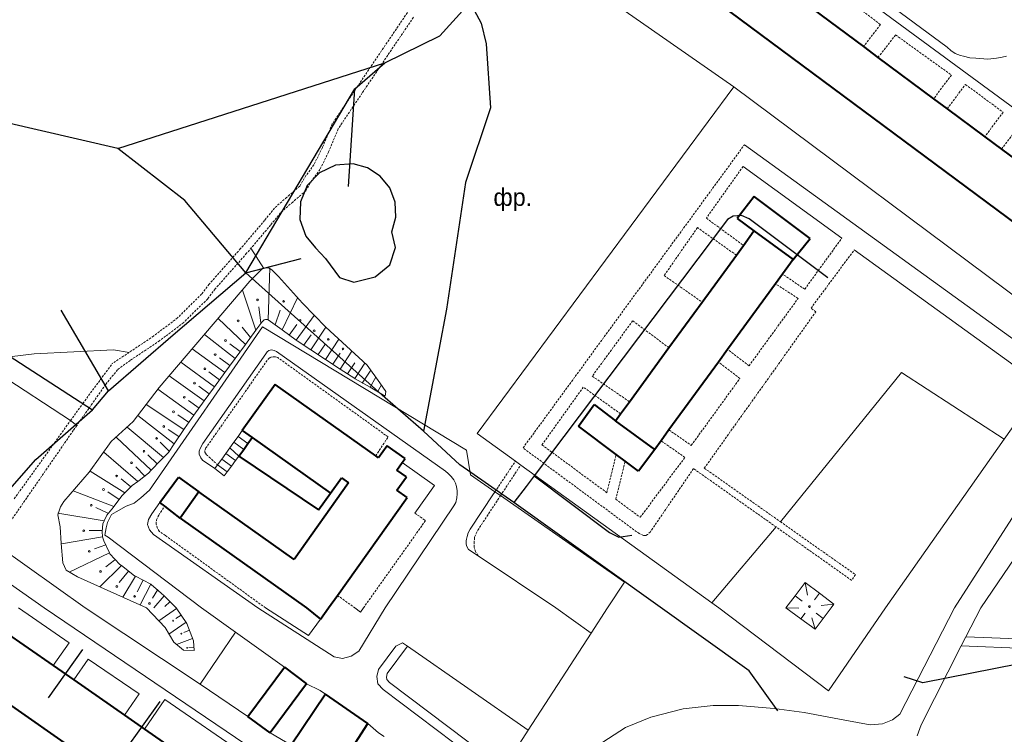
# Model space of a CAD drawing. Extents: x 13 to 4138, y -4831 to -1000.
# Tile 15 of 203: x 1165 to 1390, y -3029 to -2866. Entities that reach past the tile are written whole.
import ezdxf
from ezdxf.enums import TextEntityAlignment as Align

# ---------------------------------------------------------------- set-up
doc = ezdxf.new("R2010")
doc.units = 0
doc.header["$MEASUREMENT"] = 0
doc.linetypes.add('DASHDOT', pattern=[1, 0.5, -0.25, 0, -0.25])
doc.linetypes.add('DASHED', pattern=[0.75, 0.5, -0.25])
for name, color, linetype in [('11', 7, 'CONTINUOUS'), ('24', 7, 'CONTINUOUS'), ('37', 7, 'CONTINUOUS'), ('40', 7, 'CONTINUOUS'), ('42', 7, 'CONTINUOUS'), ('6', 7, 'CONTINUOUS'), ('7', 7, 'CONTINUOUS'), ('ВОРКАУТ_ФИТНЕС', 1, 'CONTINUOUS'), ('ПЕШЕХОДНЫЕ_ДОРОЖКИ', 3, 'CONTINUOUS')]:
    doc.layers.add(name, color=color, linetype=linetype)
doc.styles.get("Standard").update_dxf_attribs({"font": 'txt', "height": 0.2})

msp = doc.modelspace()

# ---------------------------------------------------------------- linework, layer by layer
at = {"layer": '11', "color": 253, "linetype": 'Continuous', "lineweight": 0}
for p, q in [((1269.71, -2960.12), (1328.4, -2880.86)), ((1328.4, -2880.86), (1406.12, -2938.83)), ((1194.78, -2973.12), (1220.66, -2935.73)), ((1220.66, -2935.73), (1267.3, -2963.91)), ((1398.89, -2949.18), (1390.27, -2961.42)), ((1278.47, -2966.44), (1269.71, -2960.12)), ((1390.27, -2961.42), (1363.07, -3000)), ((1267.3, -2963.91), (1268.22, -2969.56)), ((1279.69, -2967.33), (1278.47, -2966.44)), ((1323.37, -2998.85), (1279.69, -2967.33)), ((1268.22, -2969.56), (1273.8, -2973.46)), ((1192.8, -2974.8), (1194.78, -2973.12)), ((1273.8, -2973.46), (1275.07, -2974.34)), ((1275.07, -2974.34), (1303.43, -2994.13)), ((1189.44, -2976.78), (1191.27, -2976.02)), ((1191.27, -2976.02), (1192.8, -2974.8)), ((1185.17, -2980.45), (1186.08, -2978.62)), ((1186.08, -2978.62), (1187.15, -2978.01)), ((1187.15, -2978.01), (1189.44, -2976.78)), ((1184.86, -2981.67), (1185.17, -2980.45)), ((1184.56, -2983.35), (1184.86, -2981.67)), ((1185.32, -2983.81), (1184.56, -2983.35)), ((1206.69, -3000), (1185.32, -2983.81)), ((1303.43, -2994.13), (1299.53, -3000)), ((1324.96, -3000), (1323.37, -2998.85)), ((1206.69, -3000), (1214.48, -3005.58)), ((1299.53, -3000), (1295.79, -3005.76)), ((1350.09, -3018.94), (1324.96, -3000)), ((1363.07, -3000), (1350.09, -3018.94)), ((1206.41, -3017.43), (1214.48, -3005.58)), ((1214.48, -3005.58), (1225.65, -3013.59)), ((1295.79, -3005.76), (1281.39, -3027.94)), ((1217.3, -3024.82), (1206.41, -3017.43)), ((1230.73, -3017.37), (1233.81, -3018.9)), ((1233.81, -3018.9), (1235.07, -3019.75)), ((1244.71, -3026.43), (1247.2, -3028.57)), ((1281.39, -3027.94), (1275.72, -3036.68)), ((1227.2, -3031.39), (1222.38, -3028.6)), ((1247.2, -3028.57), (1248.45, -3029.42))]:
    msp.add_line(p, q, dxfattribs=at)
msp.add_point((1244.71, -3026.43), dxfattribs=at)
at = {"layer": '24', "color": 253, "linetype": 'Continuous', "lineweight": 0}
for p, q in [((1430.52, -2913.81), (1215.7, -2755.59)), ((1311.36, -2822.61), (1377.21, -2871.83)), ((1377.21, -2871.83), (1378.07, -2872.59)), ((1378.07, -2872.59), (1379.04, -2873.23)), ((1379.04, -2873.23), (1380.28, -2873.66)), ((1380.28, -2873.66), (1380.98, -2873.88)), ((1380.98, -2873.88), (1382.42, -2874.2)), ((1382.42, -2874.2), (1383.73, -2874.3)), ((1383.73, -2874.3), (1384.7, -2874.41)), ((1384.7, -2874.41), (1386.52, -2874.54)), ((1386.52, -2874.54), (1388.51, -2874.31)), ((1388.51, -2874.31), (1389.75, -2874.1)), ((1389.75, -2874.1), (1390.77, -2873.88)), ((1401.63, -2945.33), (1330.86, -2894.1)), ((1330.54, -2899.05), (1353.1, -2915.49)), ((1355.97, -2918.13), (1398.89, -2949.18)), ((1206.97, -2962.43), (1221.42, -2941.89)), ((1221.42, -2941.89), (1221.74, -2941.46)), ((1221.74, -2941.46), (1222.12, -2941.14)), ((1222.12, -2941.14), (1222.7, -2941)), ((1222.7, -2941), (1223.3, -2941.14)), ((1223.3, -2941.14), (1223.84, -2941.41)), ((1223.84, -2941.41), (1262.52, -2968.73)), ((1407.46, -2955.34), (1378.9, -3000)), ((1109.54, -2956.99), (1170.73, -3000)), ((1176.73, -2957.16), (1178.16, -2958.31)), ((1206.38, -2963.55), (1206.97, -2962.43)), ((1206.19, -2964.16), (1206.38, -2963.55)), ((1206.19, -2964.82), (1206.19, -2964.16)), ((1206.54, -2965.67), (1206.19, -2964.82)), ((1206.91, -2966.26), (1206.54, -2965.67)), ((1209.73, -2968.16), (1206.91, -2966.26)), ((1259.95, -2971.98), (1252.58, -2966.77)), ((1262.52, -2968.73), (1263.06, -2969.27)), ((1263.06, -2969.27), (1263.76, -2969.97)), ((1255.49, -2978.33), (1259.95, -2971.98)), ((1263.76, -2969.97), (1264.4, -2970.73)), ((1264.4, -2970.73), (1264.78, -2971.48)), ((1264.78, -2971.48), (1264.99, -2972.23)), ((1264.99, -2972.23), (1265.16, -2973.2)), ((1265.16, -2973.96), (1265.05, -2974.82)), ((1265.16, -2973.2), (1265.16, -2973.96)), ((1273.48, -2973.93), (1268.1, -2982.01)), ((1195.3, -2978.49), (1197.14, -2975.93)), ((1264.4, -2976.64), (1248.68, -3000)), ((1264.83, -2975.9), (1264.4, -2976.64)), ((1265.05, -2974.82), (1264.83, -2975.9)), ((1384.88, -3000), (1402.06, -2974.64)), ((1194.56, -2979.82), (1195.3, -2978.49)), ((1194.33, -2980.95), (1194.56, -2979.82)), ((1194.77, -2982.16), (1194.33, -2980.95)), ((1195.73, -2983.23), (1194.77, -2982.16)), ((1219.58, -3000), (1195.73, -2983.23)), ((1267.67, -2982.87), (1267.41, -2983.71)), ((1268.1, -2982.01), (1267.67, -2982.87)), ((1180.09, -3000), (1159.7, -2985.51)), ((1267.3, -2984.27), (1267.24, -2984.7)), ((1267.24, -2984.7), (1267.24, -2985.46)), ((1267.24, -2985.46), (1267.35, -2986)), ((1267.41, -2983.71), (1267.3, -2984.27)), ((1267.35, -2986), (1267.78, -2986.64)), ((1267.78, -2986.64), (1269.93, -2988.08)), ((1269.93, -2988.08), (1287.74, -3000)), ((1164.83, -3000), (1176.44, -3007.96)), ((1170.73, -3000), (1219.17, -3032.85)), ((1180.09, -3000), (1206.41, -3017.43)), ((1219.58, -3000), (1237.01, -3011.16)), ((1221.35, -3000), (1231.15, -3006.34)), ((1241.78, -3000), (1243.03, -3000.95)), ((1242.63, -3009.86), (1248.68, -3000)), ((1243.03, -3000.95), (1243.73, -3000)), ((1295.79, -3005.76), (1287.74, -3000)), ((1378.9, -3000), (1366.4, -3024.34)), ((1384.88, -3000), (1381.5, -3006.64)), ((1231.15, -3006.34), (1233.93, -3002.56)), ((1176.44, -3007.96), (1172.79, -3013.2)), ((1252.63, -3007.97), (1251.11, -3008.73)), ((1253.76, -3008.76), (1252.63, -3007.97)), ((1381.5, -3006.64), (1380.44, -3008.71)), ((1381.5, -3006.64), (1432.29, -3008.65)), ((1240.9, -3011.05), (1242.63, -3009.86)), ((1251.11, -3008.73), (1247.17, -3014.08)), ((1253.76, -3008.76), (1249.16, -3015)), ((1281.39, -3027.94), (1253.76, -3008.76)), ((1380.44, -3008.71), (1371.29, -3026.71)), ((1380.44, -3008.71), (1405.58, -3009.71)), ((1180.8, -3011.72), (1177.49, -3016.47)), ((1180.8, -3011.72), (1192.43, -3019.69)), ((1237.01, -3011.16), (1238.95, -3011.59)), ((1238.95, -3011.59), (1240.9, -3011.05)), ((1247.17, -3014.08), (1246.79, -3015.7)), ((1246.79, -3015.7), (1247, -3017.38)), ((1249.16, -3015), (1248.97, -3015.81)), ((1248.97, -3015.81), (1249.04, -3016.4)), ((1249.04, -3016.4), (1249.68, -3017.06)), ((1249.68, -3017.06), (1275.72, -3036.68)), ((1247, -3017.38), (1248.25, -3018.67)), ((1248.25, -3018.67), (1274.55, -3038.49)), ((1192.43, -3019.69), (1189.06, -3024.53)), ((1198.31, -3020.97), (1193.62, -3027.7)), ((1198.31, -3020.97), (1218.93, -3035.1)), ((1316.85, -3023.08), (1309.45, -3024.95)), ((1323.73, -3022.35), (1316.85, -3023.08)), ((1329.49, -3022.35), (1323.73, -3022.35)), ((1337.63, -3022.97), (1329.49, -3022.35)), ((1344.5, -3023.94), (1337.63, -3022.97)), ((1353.82, -3025.69), (1344.5, -3023.94)), ((1309.45, -3024.95), (1303.68, -3027.32)), ((1359.59, -3026.71), (1353.82, -3025.69)), ((1364.73, -3025.63), (1362.41, -3026.48)), ((1366.4, -3024.34), (1364.73, -3025.63)), ((1303.68, -3027.32), (1298.44, -3030.7)), ((1362.41, -3026.48), (1359.59, -3026.71)), ((1371.29, -3026.71), (1370.37, -3029.22))]:
    msp.add_line(p, q, dxfattribs=at)
at = {"layer": '24', "color": 253, "linetype": 'DASHED', "lineweight": 0}
for p, q in [((1350.19, -2857.64), (1361.96, -2866.61)), ((1253.77, -2863.89), (1242.07, -2881.18)), ((1255.15, -2864.96), (1243.45, -2882.26)), ((1361.96, -2866.61), (1358.06, -2871.67)), ((1361.39, -2874.14), (1365.41, -2868.98)), ((1365.41, -2868.98), (1378.18, -2878.16)), ((1378.18, -2878.16), (1374.12, -2883.59)), ((1242.07, -2881.18), (1236.59, -2889.35)), ((1377.19, -2885.87), (1381.41, -2880.32)), ((1381.41, -2880.32), (1390.02, -2886.68)), ((1243.45, -2882.26), (1237.97, -2890.43)), ((1390.02, -2886.68), (1385.8, -2892.27)), ((1236.59, -2889.35), (1234.33, -2894.74)), ((1237.97, -2890.43), (1235.71, -2895.81)), ((1389.6, -2895.09), (1394.06, -2889.33)), ((1234.33, -2894.74), (1232.4, -2898.69)), ((1280.22, -2963.43), (1330.86, -2894.1)), ((1235.71, -2895.81), (1233.78, -2899.77)), ((1232.4, -2898.69), (1230.57, -2901.17)), ((1233.78, -2899.77), (1231.95, -2902.25)), ((1330.54, -2899.05), (1322.14, -2910.9)), ((1230.57, -2901.17), (1229.17, -2903.54)), ((1231.95, -2902.25), (1230.55, -2904.62)), ((1229.17, -2903.54), (1226.16, -2906.13)), ((1230.55, -2904.62), (1227.54, -2907.2)), ((1226.16, -2906.13), (1223.38, -2908.59)), ((1223.38, -2908.59), (1221.12, -2911.39)), ((1227.54, -2907.2), (1224.76, -2909.66)), ((1221.12, -2911.39), (1215.63, -2917.85)), ((1224.76, -2909.66), (1222.5, -2912.46)), ((1322.14, -2910.9), (1330.63, -2917.11)), ((1222.5, -2912.46), (1217.01, -2918.93)), ((1320.1, -2913.06), (1312.49, -2924.01)), ((1329, -2919.34), (1320.1, -2913.06)), ((1344.64, -2927.13), (1353.1, -2915.49)), ((1215.63, -2917.85), (1208.44, -2926)), ((1346.08, -2931.46), (1355.97, -2918.13)), ((1217.01, -2918.93), (1209.82, -2927.07)), ((1312.49, -2924.01), (1321.16, -2930.09)), ((1344.64, -2927.13), (1339.56, -2923.69)), ((1208.44, -2926), (1206.72, -2928.26)), ((1209.82, -2927.07), (1208.1, -2929.34)), ((1343.11, -2929.24), (1337.95, -2925.9)), ((1206.72, -2928.26), (1201.23, -2933.65)), ((1208.1, -2929.34), (1202.61, -2934.72)), ((1331.9, -2944.66), (1343.11, -2929.24)), ((1347.16, -2932.32), (1346.08, -2931.46)), ((1201.23, -2933.65), (1195.74, -2937.85)), ((1321.67, -2968.05), (1347.16, -2932.32)), ((1202.61, -2934.72), (1197.12, -2938.92)), ((1305.28, -2934.36), (1296.05, -2947.03)), ((1313.57, -2940.5), (1305.28, -2934.36)), ((1195.74, -2937.85), (1190.16, -2941.57)), ((1197.12, -2938.92), (1190.37, -2943.41)), ((1190.16, -2941.57), (1186.27, -2944.15)), ((1222.19, -2942.87), (1221.7, -2943.41)), ((1222.56, -2942.65), (1222.19, -2942.87)), ((1223.1, -2942.6), (1222.56, -2942.65)), ((1223.53, -2942.6), (1223.1, -2942.6)), ((1224.12, -2942.76), (1223.53, -2942.6)), ((1249.36, -2960.91), (1224.12, -2942.76)), ((1331.9, -2944.66), (1327, -2940.92)), ((1179.54, -2953.26), (1186.27, -2944.15)), ((1190.37, -2943.41), (1187.47, -2945.57)), ((1221.7, -2943.41), (1207.95, -2963.08)), ((1329.83, -2947.52), (1324.9, -2943.79)), ((1187.47, -2945.57), (1184.78, -2948.91)), ((1296.05, -2947.03), (1304.55, -2952.86)), ((1184.78, -2948.91), (1178.16, -2958.31)), ((1294, -2949.51), (1284.55, -2962.72)), ((1302.53, -2955.63), (1294, -2949.51)), ((1318.69, -2962.84), (1329.83, -2947.52)), ((1176.73, -2957.16), (1179.54, -2953.26)), ((1163.85, -2975.05), (1176.73, -2957.16)), ((1178.16, -2958.31), (1177.37, -2959.43)), ((1177.37, -2959.43), (1161.46, -2982.45)), ((1246.52, -2965.24), (1249.36, -2960.91)), ((1313.58, -2959.31), (1318.69, -2962.84)), ((1207.95, -2963.08), (1207.68, -2963.4)), ((1284.55, -2962.72), (1299.37, -2973.66)), ((1317.23, -2965.6), (1311.78, -2961.78)), ((1207.68, -2963.4), (1207.46, -2964)), ((1207.46, -2964), (1207.46, -2964.43)), ((1207.46, -2964.43), (1207.79, -2964.91)), ((1207.79, -2964.91), (1208.43, -2965.51)), ((1306.76, -2983.02), (1280.22, -2963.43)), ((1299.37, -2973.66), (1301.52, -2964.95)), ((1208.43, -2965.51), (1210.37, -2967.28)), ((1273.8, -2973.46), (1278.47, -2966.44)), ((1275.07, -2974.34), (1279.69, -2967.33)), ((1301.43, -2975.17), (1303.57, -2966.49)), ((1307.01, -2979.29), (1317.23, -2965.6)), ((1319.2, -2968.16), (1309.35, -2982.59)), ((1338.09, -2981.49), (1319.2, -2968.16)), ((1321.67, -2968.05), (1339.06, -2980.3)), ((1269.88, -2982.23), (1275.07, -2974.34)), ((1273.48, -2973.93), (1273.8, -2973.46)), ((1301.43, -2975.17), (1307.01, -2979.29)), ((1196.38, -2979.89), (1196.91, -2978.78)), ((1196.91, -2978.78), (1198.27, -2976.78)), ((1255.49, -2978.33), (1257.91, -2980.05)), ((1196.32, -2980.85), (1196.38, -2979.89)), ((1196.6, -2981.83), (1196.32, -2980.85)), ((1257.91, -2980.05), (1243.73, -3000)), ((1339.06, -2980.3), (1356.22, -2992.39)), ((1197.03, -2982.48), (1196.6, -2981.83)), ((1198.42, -2983.45), (1197.03, -2982.48)), ((1221.35, -3000), (1198.42, -2983.45)), ((1269.14, -2983.85), (1269.5, -2982.98)), ((1269.5, -2982.98), (1269.88, -2982.23)), ((1307.73, -2983.45), (1306.76, -2983.02)), ((1308.27, -2983.45), (1307.73, -2983.45)), ((1308.7, -2983.23), (1308.27, -2983.45)), ((1309.35, -2982.59), (1308.7, -2983.23)), ((1355.36, -2993.69), (1338.09, -2981.49)), ((1269.03, -2985.18), (1269.14, -2983.85)), ((1269.03, -2986.15), (1269.03, -2985.18)), ((1269.34, -2987.13), (1269.03, -2986.15)), ((1269.93, -2988.08), (1269.34, -2987.13)), ((1356.22, -2992.39), (1355.36, -2993.69)), ((1237.77, -2997.15), (1241.78, -3000))]:
    msp.add_line(p, q, dxfattribs=at)
at = {"layer": '37', "color": 253, "linetype": 'Continuous', "lineweight": 0}
for p, q in [((1220.51, -2922.58), (1217.76, -2925.33)), ((1221.42, -2922.27), (1220.51, -2922.58)), ((1222.03, -2922.27), (1221.42, -2922.27)), ((1221.9, -2934.1), (1222.29, -2922.23)), ((1222.8, -2922.73), (1222.03, -2922.27)), ((1224.32, -2924.26), (1222.8, -2922.73)), ((1229.77, -2930.34), (1224.32, -2924.26)), ((1217.76, -2925.33), (1197.02, -2949.61)), ((1219.09, -2936.52), (1216.05, -2927.33)), ((1225.13, -2936.46), (1228.67, -2929.11)), ((1220.27, -2934.91), (1219.77, -2931.18)), ((1235.11, -2935.84), (1229.77, -2930.34)), ((1216.73, -2939.75), (1210.51, -2933.82)), ((1223.52, -2935.28), (1224.69, -2931.91)), ((1228.37, -2938.81), (1232.49, -2933.14)), ((1217.91, -2938.14), (1216, -2935.8)), ((1220.45, -2934.66), (1219.09, -2936.52)), ((1220.99, -2934.13), (1220.45, -2934.66)), ((1221.29, -2934.05), (1220.99, -2934.13)), ((1221.83, -2934.05), (1221.29, -2934.05)), ((1221.9, -2934.1), (1221.83, -2934.05)), ((1225.13, -2936.46), (1221.9, -2934.1)), ((1226.75, -2937.64), (1228.52, -2935.21)), ((1231.71, -2941.01), (1235.09, -2935.82)), ((1244.57, -2944.54), (1235.11, -2935.84)), ((1214.37, -2942.98), (1207.4, -2937.46)), ((1219.09, -2936.52), (1216.73, -2939.75)), ((1228.37, -2938.81), (1225.13, -2936.46)), ((1229.98, -2939.99), (1231.75, -2937.56)), ((1215.55, -2941.36), (1213.13, -2939.59)), ((1216.73, -2939.75), (1214.37, -2942.98)), ((1228.54, -2938.94), (1228.37, -2938.81)), ((1231.71, -2941.01), (1228.54, -2938.94)), ((1233.39, -2942.1), (1235.03, -2939.59)), ((1235.06, -2943.19), (1238.08, -2938.57)), ((1212.01, -2946.2), (1204.58, -2940.76)), ((1213.19, -2944.59), (1210.77, -2942.82)), ((1235.06, -2943.19), (1231.71, -2941.01)), ((1236.74, -2944.28), (1238.38, -2941.77)), ((1238.41, -2945.38), (1241.06, -2941.32)), ((1209.64, -2949.43), (1201.97, -2943.82)), ((1214.37, -2942.98), (1212.01, -2946.2)), ((1238.41, -2945.38), (1235.06, -2943.19)), ((1240.09, -2946.47), (1241.73, -2943.95)), ((1241.77, -2947.56), (1244.05, -2944.06)), ((1247.47, -2948.51), (1244.57, -2944.54)), ((1207.31, -2952.68), (1199.31, -2946.93)), ((1210.82, -2947.82), (1208.4, -2946.05)), ((1212.01, -2946.2), (1209.64, -2949.43)), ((1241.77, -2947.56), (1238.41, -2945.38)), ((1243.44, -2948.65), (1245.39, -2945.66)), ((1245.23, -2949.57), (1246.56, -2947.27)), ((1197.02, -2949.61), (1191.08, -2957.39)), ((1208.47, -2951.05), (1206.04, -2949.3)), ((1209.64, -2949.43), (1209.41, -2949.75)), ((1241.82, -2947.6), (1241.77, -2947.56)), ((1245.23, -2949.57), (1241.82, -2947.6)), ((1248.69, -2951.57), (1245.23, -2949.57)), ((1246.96, -2950.57), (1247.85, -2949.03)), ((1248.84, -2950.5), (1247.47, -2948.51)), ((1204.97, -2955.93), (1196.72, -2950)), ((1209.41, -2949.75), (1207.31, -2952.68)), ((1248.69, -2951.57), (1248.84, -2950.5)), ((1202.64, -2959.18), (1194.07, -2953.47)), ((1206.14, -2954.3), (1203.7, -2952.55)), ((1207.31, -2952.68), (1204.97, -2955.93)), ((1200.43, -2962.51), (1192.12, -2956.02)), ((1203.75, -2957.52), (1201.26, -2955.85)), ((1204.97, -2955.93), (1202.78, -2958.98)), ((1191.08, -2957.39), (1186.04, -2961.97)), ((1197.96, -2965.63), (1189.65, -2958.69)), ((1195.19, -2968.52), (1187.18, -2960.94)), ((1201.54, -2960.85), (1199.04, -2959.18)), ((1202.64, -2959.18), (1200.43, -2962.51)), ((1202.78, -2958.98), (1202.64, -2959.18)), ((1186.04, -2961.97), (1181.01, -2969)), ((1199.37, -2964.22), (1197.26, -2962.09)), ((1200.43, -2962.51), (1199.12, -2964.47)), ((1192.12, -2971.08), (1184.32, -2964.38)), ((1196.56, -2967.07), (1194.38, -2965)), ((1199.12, -2964.47), (1197.96, -2965.63)), ((1197.31, -2966.28), (1195.19, -2968.52)), ((1197.96, -2965.63), (1197.31, -2966.28)), ((1181.01, -2969), (1175.24, -2975.68)), ((1189.12, -2973.7), (1181.2, -2968.73)), ((1193.75, -2969.91), (1191.64, -2967.78)), ((1194.56, -2969.18), (1192.42, -2970.86)), ((1195.19, -2968.52), (1194.56, -2969.18)), ((1190.54, -2972.29), (1188.29, -2970.46)), ((1190.82, -2972.01), (1189.12, -2973.7)), ((1192.12, -2971.08), (1190.82, -2972.01)), ((1192.42, -2970.86), (1192.12, -2971.08)), ((1186.65, -2976.83), (1177.32, -2973.27)), ((1187.84, -2975.23), (1185.26, -2973.5)), ((1188.54, -2974.28), (1186.65, -2976.83)), ((1189.12, -2973.7), (1188.54, -2974.28)), ((1175.24, -2975.68), (1174.48, -2976.9)), ((1184.43, -2980.13), (1173.8, -2978.32)), ((1174.48, -2976.9), (1173.87, -2978.74)), ((1173.87, -2978.74), (1174.33, -2981.49)), ((1185.28, -2978.32), (1182.56, -2977.04)), ((1185.06, -2978.77), (1184.43, -2980.13)), ((1186.56, -2976.96), (1185.06, -2978.77)), ((1186.65, -2976.83), (1186.56, -2976.96)), ((1184.13, -2980.75), (1183.98, -2982.51)), ((1184.43, -2980.13), (1184.13, -2980.75)), ((1174.33, -2981.49), (1174.63, -2985.3)), ((1184, -2982.3), (1180.97, -2982.33)), ((1183.98, -2982.51), (1184.06, -2983.76)), ((1174.63, -2985.3), (1174.94, -2989.7)), ((1184.06, -2983.76), (1174.64, -2985.36)), ((1184.81, -2985.61), (1182.22, -2986.53)), ((1184.06, -2983.76), (1184.36, -2984.66)), ((1184.36, -2984.66), (1185.66, -2987.42)), ((1185.66, -2987.42), (1176.41, -2991.8)), ((1185.66, -2987.42), (1185.75, -2987.61)), ((1185.75, -2987.61), (1188.04, -2990.05)), ((1174.94, -2989.7), (1175.7, -2991.38)), ((1186.81, -2989.1), (1184.84, -2990.62)), ((1188.04, -2990.05), (1188.39, -2990.32)), ((1175.7, -2991.38), (1178.3, -2992.91)), ((1188.39, -2990.32), (1183.41, -2995.2)), ((1190, -2991.57), (1187.87, -2994.19)), ((1188.39, -2990.32), (1191.4, -2992.65)), ((1178.3, -2992.91), (1194.13, -3000)), ((1191.58, -2992.74), (1188.68, -2997.56)), ((1191.4, -2992.65), (1191.58, -2992.74)), ((1191.58, -2992.74), (1195.12, -2994.59)), ((1193.35, -2993.66), (1191.96, -2996.33)), ((1195.12, -2994.59), (1192.65, -2999.34)), ((1195.12, -2994.59), (1195.21, -2994.64)), ((1195.21, -2994.64), (1197.5, -2996.62)), ((1196.7, -2995.82), (1195.51, -2997.75)), ((1197.5, -2996.62), (1198.12, -2997.24)), ((1198.12, -2997.24), (1195.77, -3000)), ((1198.12, -2997.24), (1200.88, -3000)), ((1199.46, -2998.59), (1198.33, -2999.68)), ((1194.13, -3000), (1198.36, -3004.49)), ((1196.91, -3002.95), (1200.98, -3000.15)), ((1200.88, -3000), (1203.34, -3003.57)), ((1199.25, -3005.98), (1203.15, -3003.29)), ((1200.85, -3002.45), (1202.01, -3001.65)), ((1203.34, -3003.57), (1204.84, -3007.52)), ((1198.36, -3004.49), (1200.37, -3007.86)), ((1202.63, -3005.62), (1203.93, -3005.12)), ((1200.37, -3007.86), (1202.56, -3009.66)), ((1201, -3008.38), (1204.64, -3006.99)), ((1204.84, -3007.52), (1205.01, -3009.77)), ((1202.56, -3009.66), (1205.01, -3009.77)), ((1203.81, -3009.04), (1204.95, -3008.95))]:
    msp.add_line(p, q, dxfattribs=at)
for centre in [(1219.52, -2929.59), (1225.47, -2929.91), (1215.07, -2934.39), (1229.23, -2934.26), (1232.46, -2936.62), (1235.69, -2938.6), (1212.18, -2938.88), (1239.04, -2940.79), (1209.82, -2942.1), (1207.46, -2945.33), (1205.08, -2948.6), (1202.75, -2951.85), (1200.28, -2955.18), (1198.06, -2958.51), (1196.43, -2961.24), (1193.53, -2964.18), (1190.7, -2966.81), (1187.28, -2969.84), (1184.28, -2972.93), (1181.49, -2976.53), (1179.76, -2982.35), (1181.02, -2987.07), (1183.61, -2991.67), (1187.33, -2995.1), (1191.4, -2997.37), (1194.78, -2998.98)]:
    msp.add_circle(centre, 0.2, dxfattribs=at)
at = {"layer": '37', "color": 253, "linetype": 'DASHDOT', "lineweight": 0}
for centre in [(1200.2, -3002.92), (1202.08, -3005.89), (1203.4, -3009.12)]:
    msp.add_circle(centre, 0.1, dxfattribs=at)
at = {"layer": '40', "color": 253, "linetype": 'Continuous', "lineweight": 0}
for p, q in [((1328.4, -2880.86), (1278.07, -2845.74)), ((1220.97, -2922.43), (1218, -2917.76)), ((1151.62, -2943.9), (1168.4, -2941.91)), ((1168.4, -2941.91), (1186.56, -2941)), ((1186.56, -2941), (1190.16, -2941.57)), ((1157.25, -2944.47), (1176.73, -2957.16)), ((1339.06, -2980.3), (1366.76, -2946.18)), ((1366.76, -2946.18), (1390.27, -2961.42)), ((1323.37, -2998.85), (1338.09, -2981.49))]:
    msp.add_line(p, q, dxfattribs=at)
at = {"layer": '6', "color": 253, "linetype": 'Continuous', "lineweight": 40}
for p, q in [((1416.23, -2929.48), (1289.41, -2835.3)), ((1346.3, -2862.93), (1358.06, -2871.67)), ((1358.06, -2871.67), (1361.39, -2874.14)), ((1361.39, -2874.14), (1374.12, -2883.59)), ((1374.12, -2883.59), (1377.19, -2885.87)), ((1377.19, -2885.87), (1385.8, -2892.27)), ((1385.8, -2892.27), (1389.6, -2895.09)), ((1389.6, -2895.09), (1401.24, -2903.73)), ((1333.06, -2905.91), (1329.16, -2910.99)), ((1345.85, -2915.51), (1333.06, -2905.91)), ((1329.16, -2910.99), (1333.03, -2913.81)), ((1330.63, -2917.11), (1333.03, -2913.81)), ((1333.03, -2913.81), (1342, -2920.35)), ((1342, -2920.35), (1345.85, -2915.51)), ((1329, -2919.34), (1330.63, -2917.11)), ((1321.16, -2930.09), (1329, -2919.34)), ((1342, -2920.35), (1339.56, -2923.69)), ((1339.56, -2923.69), (1337.95, -2925.9)), ((1337.95, -2925.9), (1327, -2940.92)), ((1313.57, -2940.5), (1321.16, -2930.09)), ((1304.55, -2952.86), (1313.57, -2940.5)), ((1327, -2940.92), (1324.9, -2943.79)), ((1324.9, -2943.79), (1313.58, -2959.31)), ((1223.51, -2948.9), (1216.02, -2959.44)), ((1246.52, -2965.24), (1223.51, -2948.9)), ((1292.87, -2958.45), (1296.45, -2953.53)), ((1296.45, -2953.53), (1301.37, -2957.22)), ((1302.53, -2955.63), (1304.55, -2952.86)), ((1301.37, -2957.22), (1302.53, -2955.63)), ((1301.52, -2964.95), (1292.87, -2958.45)), ((1310.34, -2963.76), (1301.37, -2957.22)), ((1216.02, -2959.44), (1218.3, -2961.06)), ((1313.58, -2959.31), (1311.78, -2961.78)), ((1216.37, -2963.75), (1217.31, -2962.45)), ((1217.31, -2962.45), (1218.3, -2961.06)), ((1218.3, -2961.06), (1236.17, -2973.76)), ((1249.11, -2962.92), (1247.14, -2965.69)), ((1253.23, -2965.85), (1249.11, -2962.92)), ((1311.78, -2961.78), (1310.34, -2963.76)), ((1215.26, -2965.3), (1216.37, -2963.75)), ((1215.26, -2965.3), (1233.46, -2977.58)), ((1247.14, -2965.69), (1246.52, -2965.24)), ((1303.57, -2966.49), (1301.52, -2964.95)), ((1310.34, -2963.76), (1306.59, -2968.76)), ((1251.36, -2968.5), (1252.58, -2966.77)), ((1252.58, -2966.77), (1253.23, -2965.85)), ((1306.59, -2968.76), (1303.57, -2966.49)), ((1253.53, -2970.04), (1251.36, -2968.5)), ((1197.14, -2975.93), (1201.44, -2970.11)), ((1201.44, -2970.11), (1206.09, -2973.48)), ((1240.3, -2971.4), (1227.85, -2988.93)), ((1236.17, -2973.76), (1238.67, -2970.25)), ((1238.67, -2970.25), (1240.3, -2971.4)), ((1251.36, -2973.1), (1253.53, -2970.04)), ((1206.09, -2973.48), (1201.83, -2979.47)), ((1227.85, -2988.93), (1206.09, -2973.48)), ((1233.46, -2977.58), (1236.17, -2973.76)), ((1253.69, -2974.75), (1251.36, -2973.1)), ((1198.27, -2976.78), (1197.14, -2975.93)), ((1237.77, -2997.15), (1253.69, -2974.75)), ((1201.83, -2979.47), (1198.27, -2976.78)), ((1201.83, -2979.47), (1230.73, -3000)), ((1235.75, -3000), (1237.77, -2997.15)), ((1192.25, -3042.58), (1131.13, -3000)), ((1230.73, -3000), (1233.93, -3002.56)), ((1233.93, -3002.56), (1235.75, -3000)), ((1161.35, -3005.23), (1172.79, -3013.2)), ((1172.79, -3013.2), (1177.49, -3016.47)), ((1217.3, -3024.82), (1225.65, -3013.59)), ((1225.65, -3013.59), (1230.73, -3017.37)), ((1177.49, -3016.47), (1189.06, -3024.53)), ((1230.73, -3017.37), (1222.38, -3028.6)), ((1235.07, -3019.75), (1227.2, -3031.39)), ((1244.71, -3026.43), (1235.07, -3019.75)), ((1189.06, -3024.53), (1193.62, -3027.7)), ((1222.38, -3028.6), (1217.3, -3024.82)), ((1193.62, -3027.7), (1199.67, -3031.92)), ((1237.18, -3038.13), (1244.71, -3026.43))]:
    msp.add_line(p, q, dxfattribs=at)
at = {"layer": '7', "color": 253, "linetype": 'Continuous', "lineweight": 0}
for p, q in [((1214.11, -2962.09), (1215.05, -2960.79)), ((1215.05, -2960.79), (1216.02, -2959.44)), ((1215.05, -2960.79), (1217.31, -2962.45)), ((1213.18, -2963.39), (1214.11, -2962.09)), ((1214.11, -2962.09), (1216.37, -2963.75)), ((1211.3, -2965.98), (1212.24, -2964.68)), ((1212.24, -2964.68), (1213.18, -2963.39)), ((1212.24, -2964.68), (1214.49, -2966.33)), ((1213.18, -2963.39), (1215.26, -2965.3)), ((1215.26, -2965.3), (1214.49, -2966.33)), ((1209.73, -2968.16), (1210.37, -2967.28)), ((1210.37, -2967.28), (1211.3, -2965.98)), ((1210.37, -2967.28), (1212.57, -2968.89)), ((1211.3, -2965.98), (1213.53, -2967.61)), ((1213.53, -2967.61), (1212.57, -2968.89)), ((1214.49, -2966.33), (1213.53, -2967.61)), ((1211.9, -2969.79), (1209.73, -2968.16)), ((1212.57, -2968.89), (1211.9, -2969.79)), ((1342.43, -2997.22), (1344.73, -2994.16)), ((1344.73, -2994.16), (1345.26, -2997.11)), ((1344.73, -2994.16), (1348.03, -2996.65)), ((1348.03, -2996.65), (1346.88, -2998.18)), ((1348.03, -2996.65), (1351.33, -2999.14)), ((1340.33, -3000), (1342.43, -2997.22)), ((1342.43, -2997.22), (1344.08, -2998.47)), ((1351.33, -2999.14), (1348.36, -2999.44)), ((1350.68, -3000), (1351.33, -2999.14)), ((1340.33, -3000), (1343.26, -3000.03)), ((1340.33, -3000), (1343.76, -3002.51)), ((1343.76, -3002.51), (1344.71, -3001.24)), ((1348.84, -3002.44), (1347.23, -3001.23)), ((1348.84, -3002.44), (1350.68, -3000)), ((1343.76, -3002.51), (1347, -3004.87)), ((1347, -3004.87), (1346.27, -3002.3)), ((1347, -3004.87), (1348.84, -3002.44))]:
    msp.add_line(p, q, dxfattribs=at)
for centre, radius, start, end in [((1345.71, -2999.69), 0.18, 167.122, 178.8329), ((1345.72, -2999.69), 0.188, 178.8372, 190.2236), ((1345.71, -2999.69), 0.174, 155.1389, 167.1106), ((1345.73, -2999.69), 0.196, 190.2212, 201.2758), ((1345.7, -2999.69), 0.171, 143.0041, 155.1219), ((1345.74, -2999.69), 0.204, 201.268, 212.0326), ((1345.74, -2999.69), 0.211, 212.0212, 222.5738), ((1345.7, -2999.69), 0.171, 130.8673, 142.9851), ((1345.71, -2999.69), 0.174, 118.8786, 130.8503), ((1345.74, -2999.68), 0.214, 222.5603, 233.0017), ((1345.71, -2999.7), 0.18, 107.1563, 118.8672), ((1345.74, -2999.68), 0.214, 232.9875, 243.4289), ((1345.74, -2999.69), 0.211, 243.4154, 253.968), ((1345.71, -2999.71), 0.188, 95.7656, 107.152), ((1345.74, -2999.69), 0.204, 253.9566, 264.7212), ((1345.71, -2999.72), 0.196, 84.7134, 95.768), ((1345.74, -2999.7), 0.196, 264.7134, 275.768), ((1345.71, -2999.72), 0.204, 73.9566, 84.7212), ((1345.74, -2999.71), 0.188, 275.7656, 287.152), ((1345.71, -2999.73), 0.211, 63.4154, 73.968), ((1345.71, -2999.73), 0.214, 52.9875, 63.4289), ((1345.74, -2999.72), 0.18, 287.1563, 298.8672), ((1345.75, -2999.72), 0.174, 298.8786, 310.8503), ((1345.71, -2999.73), 0.214, 42.5603, 53.0017), ((1345.75, -2999.72), 0.171, 310.8673, 322.9851), ((1345.71, -2999.73), 0.211, 32.0212, 42.5738), ((1345.75, -2999.72), 0.171, 323.0041, 335.1219), ((1345.72, -2999.73), 0.204, 21.268, 32.0326), ((1345.75, -2999.72), 0.174, 335.1389, 347.1106), ((1345.72, -2999.72), 0.196, 10.2212, 21.2758), ((1345.74, -2999.72), 0.18, 347.122, 358.8329), ((1345.73, -2999.72), 0.188, 358.8372, 10.2236)]:
    msp.add_arc(centre, radius, start, end, dxfattribs=at)
at = {"layer": 'ВОРКАУТ_ФИТНЕС'}
msp.add_lwpolyline([(1246.4, -2924.33), (1249.76, -2921.58), (1251.03, -2917.6), (1250.21, -2913.98), (1251.12, -2910.65), (1250.95, -2907.21), (1249.72, -2903.98), (1247.57, -2901.3), (1244.68, -2899.41), (1241.35, -2898.49), (1237.32, -2898.79), (1233.66, -2900.5), (1230.87, -2903.42), (1229.31, -2907.15), (1229.2, -2911.18), (1230.55, -2914.99), (1232.73, -2917.66), (1235.03, -2920.13), (1238.28, -2924.47), (1241.56, -2925.56)], close=True, dxfattribs=at)
at = {"layer": 'ПЕШЕХОДНЫЕ_ДОРОЖКИ'}
for points in [[(1248.72, -2951.99), (1216.86, -2923.37), (1202.84, -2906.85), (1187.58, -2894.99), (1152.58, -2886.87), (1077.71, -2863.61)], [(1148.83, -2988.78), (1168.79, -2966.1), (1181.77, -2954.69), (1185.45, -2950.39), (1200.21, -2937.56), (1216.86, -2923.37), (1241.73, -2881.32), (1248.58, -2875.39), (1261.16, -2869.2), (1267.14, -2862.63)], [(1269.03, -2863.34), (1270.66, -2866.33), (1271.77, -2871.05), (1272.79, -2885.68), (1267.07, -2902.72), (1262.72, -2931.71), (1257.44, -2959.6)], [(1187.58, -2894.99), (1248.58, -2875.39)], [(1240.29, -2903.63), (1241.73, -2881.32)], [(1073.79, -2884.79), (1181.77, -2954.69)], [(1349.94, -2924.52), (1331.96, -2911.03), (1330.17, -2910.25), (1328.27, -2910.42), (1326.98, -2911.19), (1282.74, -2969.82), (1299.99, -2982.76), (1302.1, -2983.84), (1305.12, -2983.35)], [(1216.86, -2923.37), (1229.49, -2920.12)], [(1185.45, -2950.39), (1174.61, -2931.91)], [(1338.49, -3023.54), (1331.94, -3014.38), (1278.14, -2975.92), (1265.77, -2967.3), (1257.44, -2959.6), (1248.72, -2951.99)], [(1282.74, -2969.82), (1280.92, -2972.23)], [(1280.92, -2972.23), (1278.14, -2975.92)], [(1171.68, -3020.57), (1179.57, -3009.54)], [(1431.88, -3010.43), (1404.51, -3010.69), (1371.65, -3017.11), (1367.34, -3015.76)], [(1189.14, -3032.72), (1197.2, -3021.44)]]:
    msp.add_lwpolyline(points, dxfattribs=at)

# ---------------------------------------------------------------- texts
at = {"layer": '42', "color": 253, "linetype": 'Continuous', "lineweight": 0}
msp.add_text('фр.', height=4, dxfattribs=at).set_placement((1277.88, -2906.58), align=Align.MIDDLE)

doc.saveas('drawing.dxf')
